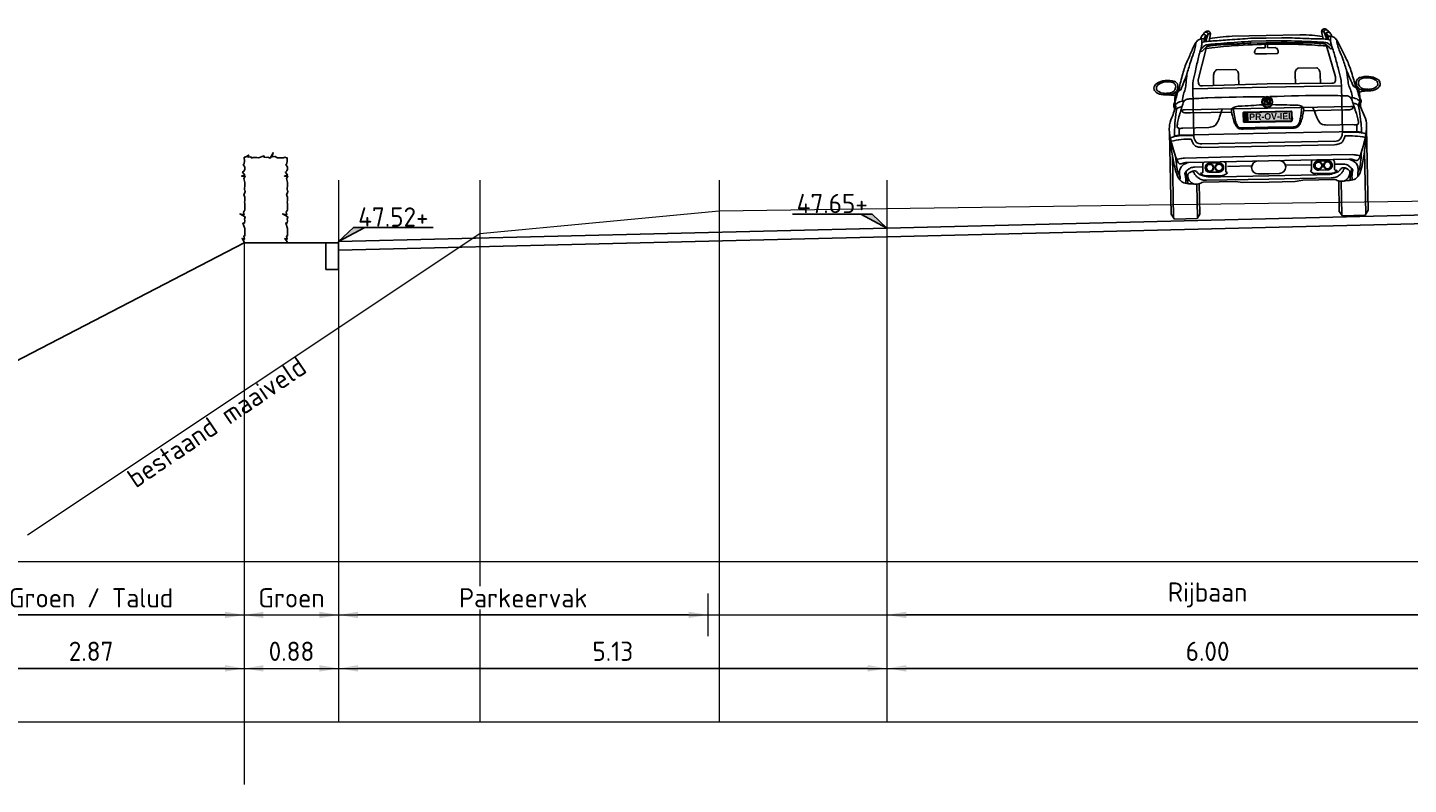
# Model space of a CAD drawing. Header units: metres. Extents: x 186340 to 190086, y 444329 to 445139.
# Tile 49 of 62: x 188600.52 to 188613.43, y 445057.41 to 445064.48. Entities that reach past the tile are written whole.
import ezdxf
from ezdxf.enums import TextEntityAlignment as Align

# ---------------------------------------------------------------- set-up
doc = ezdxf.new("R2010")
doc.units = ezdxf.units.M
doc.layers.get('0').update_dxf_attribs({"lineweight": 25})
doc.layers.get('Defpoints').update_dxf_attribs({"color": 5, "lineweight": 25})
doc.layers.add('B-WE-GR-MAAIVELD-GD', color=7, linetype='Continuous', lineweight=18, true_color=0x3f7f00)
for name, color, linetype, lineweight in [('N-WE-AL-HOOGTELABEL-SD', 7, 'Continuous', 25), ('N-WE-VH-ONTWERPLIJN-GD', 7, 'Continuous', 25), ('X-XX-AL-MAATVOERING-M', 7, 'Continuous', 18), ('X-XX-AL-T18D', 10, 'Continuous', 18)]:
    doc.layers.add(name, color=color, linetype=linetype, lineweight=lineweight)
doc.layers.add('X-XX-AL-HULPLIJN-G', color=7, linetype='Continuous', lineweight=18, true_color=0xff7f9f, plot=False)
doc.styles.add('NLCS-ISO', font='NLCS-ISO.ttf')
doc.styles.add('NLCS-ISO-M100-T18', font='NLCS-ISO.ttf', dxfattribs={"height": 0.18})
doc.styles.add('PR_2.5_200_TEKST', font='Aller_Rg.ttf', dxfattribs={"height": 0.5})
doc.dimstyles.new('NLCS-M100-T18-PIJL_L2_H1', dxfattribs={"dimscale": 0.1, "dimtxt": 0.18, "dimasz": 1.8, "dimexe": 2, "dimexo": 2, "dimgap": 0.7, "dimtad": 1, "dimzin": 0, "dimdsep": 46, "dimtxsty": 'NLCS-ISO-M100-T18', "dimcen": 0, "dimdle": 2, "dimclrd": 256, "dimclre": 256, "dimclrt": 256, "dimadec": 1, "dimazin": 0, "dimtfac": 1, "dimtofl": 0, "dimtmove": 0, "dimatfit": 3, "dimfxl": 2, "dimfxlon": 1, "dimtfill": 1, "dimtfillclr": 256, "dimtolj": 1, "dimtzin": 0, "dimlwd": -1, "dimlwe": -1, "dimarcsym": 0})

# ---------------------------------------------------------------- blocks, each defined once
blk = doc.blocks.new('*U24')
blk.add_lwpolyline([(-8.84, 1.31), (-1.4, 1.31), (0, 0), (-2.46, 1.31)])
blk.add_solid([(-1.4, 1.31), (-2.46, 1.31), (0, 0)])
at = {"style": 'NLCS-ISO'}
blk.add_attdef('HGT', text='', height=1.8, dxfattribs=at).set_placement((-5.12, 1.41), align=Align.CENTER)
blk = doc.blocks.new('*U25')
blk.add_lwpolyline([(8.84, 1.31), (1.4, 1.31), (0, 0), (2.46, 1.31)])
blk.add_solid([(1.4, 1.31), (2.46, 1.31), (0, 0)])
at = {"style": 'NLCS-ISO'}
blk.add_attdef('HGT', text='', height=1.8, dxfattribs=at).set_placement((5.12, 1.41), align=Align.CENTER)
blk = doc.blocks.new('*D165')
at = {"layer": 'Defpoints', "color": 0, "transparency": 16777216}
for p in [(188608.556, 445059.492), (188614.556, 445059.492), (188608.556, 445058.992)]:
    blk.add_point(p, dxfattribs=at)
at = {"layer": 'X-XX-AL-MAATVOERING-M', "transparency": 16777216}
for p, q in [((188608.556, 445059.192), (188608.556, 445058.792)), ((188614.556, 445059.192), (188614.556, 445058.792)), ((188614.376, 445058.992), (188608.736, 445058.992))]:
    blk.add_line(p, q, dxfattribs=at)
for points in [[(188608.736, 445059.022), (188608.736, 445058.962), (188608.556, 445058.992)], [(188614.376, 445059.022), (188614.376, 445058.962), (188614.556, 445058.992)]]:
    blk.add_solid(points, dxfattribs=at)
at = {"layer": 'X-XX-AL-MAATVOERING-M', "transparency": 16777216, "insert": (188611.556, 445059.179), "char_height": 0.18, "attachment_point": 5, "style": 'NLCS-ISO-M100-T18', "bg_fill": 3, "box_fill_scale": 1.1, "bg_fill_color": 256, "bg_fill_true_color": 13158600, "bg_fill_transparency": 0}
blk.add_mtext('\\A1;Rijbaan', dxfattribs=at)
blk = doc.blocks.new('*D166')
at = {"layer": 'Defpoints', "color": 0, "transparency": 16777216}
for p in [(188603.426, 445059.492), (188606.88, 445059.492), (188603.426, 445058.992)]:
    blk.add_point(p, dxfattribs=at)
at = {"layer": 'X-XX-AL-MAATVOERING-M', "transparency": 16777216}
for p, q in [((188603.426, 445059.192), (188603.426, 445058.792)), ((188606.88, 445059.192), (188606.88, 445058.792)), ((188606.7, 445058.992), (188603.606, 445058.992))]:
    blk.add_line(p, q, dxfattribs=at)
for points in [[(188603.606, 445059.022), (188603.606, 445058.962), (188603.426, 445058.992)], [(188606.7, 445059.022), (188606.7, 445058.962), (188606.88, 445058.992)]]:
    blk.add_solid(points, dxfattribs=at)
at = {"layer": 'X-XX-AL-MAATVOERING-M', "transparency": 16777216, "insert": (188605.153, 445059.152), "char_height": 0.18, "attachment_point": 5, "style": 'NLCS-ISO-M100-T18', "bg_fill": 3, "box_fill_scale": 1.1, "bg_fill_color": 256, "bg_fill_true_color": 13158600, "bg_fill_transparency": 0}
blk.add_mtext('\\A1;Parkeervak', dxfattribs=at)
blk = doc.blocks.new('*D167')
at = {"layer": 'Defpoints', "color": 0, "transparency": 16777216}
for p in [(188599.676, 445059.492), (188602.543, 445059.492), (188599.676, 445058.992)]:
    blk.add_point(p, dxfattribs=at)
at = {"layer": 'X-XX-AL-MAATVOERING-M', "transparency": 16777216}
for p, q in [((188599.676, 445059.192), (188599.676, 445058.792)), ((188602.543, 445059.192), (188602.543, 445058.792)), ((188602.363, 445058.992), (188599.856, 445058.992))]:
    blk.add_line(p, q, dxfattribs=at)
for points in [[(188599.856, 445059.022), (188599.856, 445058.962), (188599.676, 445058.992)], [(188602.363, 445059.022), (188602.363, 445058.962), (188602.543, 445058.992)]]:
    blk.add_solid(points, dxfattribs=at)
at = {"layer": 'X-XX-AL-MAATVOERING-M', "transparency": 16777216, "insert": (188601.11, 445059.152), "char_height": 0.18, "attachment_point": 5, "style": 'NLCS-ISO-M100-T18', "bg_fill": 3, "box_fill_scale": 1.1, "bg_fill_color": 256, "bg_fill_true_color": 13158600, "bg_fill_transparency": 0}
blk.add_mtext('\\A1;Groen / Talud', dxfattribs=at)
blk = doc.blocks.new('*D151')
at = {"layer": 'Defpoints', "color": 0, "transparency": 16777216}
for p in [(188608.556, 445058.992), (188614.556, 445058.992), (188608.556, 445058.492)]:
    blk.add_point(p, dxfattribs=at)
at = {"layer": 'X-XX-AL-MAATVOERING-M', "transparency": 16777216}
for p, q in [((188608.556, 445058.692), (188608.556, 445058.292)), ((188614.556, 445058.692), (188614.556, 445058.292)), ((188614.376, 445058.492), (188608.736, 445058.492))]:
    blk.add_line(p, q, dxfattribs=at)
for points in [[(188608.736, 445058.522), (188608.736, 445058.462), (188608.556, 445058.492)], [(188614.376, 445058.522), (188614.376, 445058.462), (188614.556, 445058.492)]]:
    blk.add_solid(points, dxfattribs=at)
at = {"layer": 'X-XX-AL-MAATVOERING-M', "transparency": 16777216, "insert": (188611.556, 445058.652), "char_height": 0.18, "attachment_point": 5, "style": 'NLCS-ISO-M100-T18', "bg_fill": 3, "box_fill_scale": 1.1, "bg_fill_color": 256, "bg_fill_true_color": 13158600, "bg_fill_transparency": 0}
blk.add_mtext('\\A1;6.00', dxfattribs=at)
blk = doc.blocks.new('*D152')
at = {"layer": 'Defpoints', "color": 0, "transparency": 16777216}
for p in [(188603.426, 445058.992), (188608.556, 445058.992), (188603.426, 445058.492)]:
    blk.add_point(p, dxfattribs=at)
at = {"layer": 'X-XX-AL-MAATVOERING-M', "transparency": 16777216}
for p, q in [((188603.426, 445058.692), (188603.426, 445058.292)), ((188608.556, 445058.692), (188608.556, 445058.292)), ((188608.376, 445058.492), (188603.606, 445058.492))]:
    blk.add_line(p, q, dxfattribs=at)
for points in [[(188603.606, 445058.522), (188603.606, 445058.462), (188603.426, 445058.492)], [(188608.376, 445058.522), (188608.376, 445058.462), (188608.556, 445058.492)]]:
    blk.add_solid(points, dxfattribs=at)
at = {"layer": 'X-XX-AL-MAATVOERING-M', "transparency": 16777216, "insert": (188605.991, 445058.652), "char_height": 0.18, "attachment_point": 5, "style": 'NLCS-ISO-M100-T18', "bg_fill": 3, "box_fill_scale": 1.1, "bg_fill_color": 256, "bg_fill_true_color": 13158600, "bg_fill_transparency": 0}
blk.add_mtext('\\A1;5.13', dxfattribs=at)
blk = doc.blocks.new('*D153')
at = {"layer": 'Defpoints', "color": 0, "transparency": 16777216}
for p in [(188599.676, 445058.992), (188602.543, 445058.992), (188599.676, 445058.492)]:
    blk.add_point(p, dxfattribs=at)
at = {"layer": 'X-XX-AL-MAATVOERING-M', "transparency": 16777216}
for p, q in [((188599.676, 445058.692), (188599.676, 445058.292)), ((188602.543, 445058.692), (188602.543, 445058.292)), ((188602.363, 445058.492), (188599.856, 445058.492))]:
    blk.add_line(p, q, dxfattribs=at)
for points in [[(188599.856, 445058.522), (188599.856, 445058.462), (188599.676, 445058.492)], [(188602.363, 445058.522), (188602.363, 445058.462), (188602.543, 445058.492)]]:
    blk.add_solid(points, dxfattribs=at)
at = {"layer": 'X-XX-AL-MAATVOERING-M', "transparency": 16777216, "insert": (188601.11, 445058.652), "char_height": 0.18, "attachment_point": 5, "style": 'NLCS-ISO-M100-T18', "bg_fill": 3, "box_fill_scale": 1.1, "bg_fill_color": 256, "bg_fill_true_color": 13158600, "bg_fill_transparency": 0}
blk.add_mtext('\\A1;2.87', dxfattribs=at)
blk = doc.blocks.new('*D241')
at = {"layer": 'Defpoints', "color": 0, "transparency": 16777216}
for p in [(188602.543, 445059.492), (188603.426, 445059.492), (188603.426, 445058.992)]:
    blk.add_point(p, dxfattribs=at)
at = {"layer": 'X-XX-AL-MAATVOERING-M', "transparency": 16777216}
for p, q in [((188602.543, 445059.192), (188602.543, 445058.792)), ((188603.426, 445059.192), (188603.426, 445058.792)), ((188602.723, 445058.992), (188603.246, 445058.992))]:
    blk.add_line(p, q, dxfattribs=at)
for points in [[(188602.723, 445059.022), (188602.723, 445058.962), (188602.543, 445058.992)], [(188603.246, 445059.022), (188603.246, 445058.962), (188603.426, 445058.992)]]:
    blk.add_solid(points, dxfattribs=at)
at = {"layer": 'X-XX-AL-MAATVOERING-M', "transparency": 16777216, "insert": (188602.985, 445059.152), "char_height": 0.18, "attachment_point": 5, "style": 'NLCS-ISO-M100-T18', "bg_fill": 3, "box_fill_scale": 1.1, "bg_fill_color": 256, "bg_fill_true_color": 13158600, "bg_fill_transparency": 0}
blk.add_mtext('\\A1;Groen', dxfattribs=at)
blk = doc.blocks.new('*D242')
at = {"layer": 'Defpoints', "color": 0, "transparency": 16777216}
for p in [(188602.543, 445058.992), (188603.426, 445058.992), (188603.426, 445058.492)]:
    blk.add_point(p, dxfattribs=at)
at = {"layer": 'X-XX-AL-MAATVOERING-M', "transparency": 16777216}
for p, q in [((188602.543, 445058.692), (188602.543, 445058.292)), ((188603.426, 445058.692), (188603.426, 445058.292)), ((188602.723, 445058.492), (188603.246, 445058.492))]:
    blk.add_line(p, q, dxfattribs=at)
for points in [[(188602.723, 445058.522), (188602.723, 445058.462), (188602.543, 445058.492)], [(188603.246, 445058.522), (188603.246, 445058.462), (188603.426, 445058.492)]]:
    blk.add_solid(points, dxfattribs=at)
at = {"layer": 'X-XX-AL-MAATVOERING-M', "transparency": 16777216, "insert": (188602.985, 445058.652), "char_height": 0.18, "attachment_point": 5, "style": 'NLCS-ISO-M100-T18', "bg_fill": 3, "box_fill_scale": 1.1, "bg_fill_color": 256, "bg_fill_true_color": 13158600, "bg_fill_transparency": 0}
blk.add_mtext('\\A1;0.88', dxfattribs=at)
blk = doc.blocks.new('x5a')
h = blk.add_hatch(color=250)
h.dxf.hatch_style = 1
edge = h.paths.add_edge_path()
edge.add_line((1167.816, 541.581), (1168.254, 541.581))
edge.add_arc((1168.254, 541.572), 0.00876, 0, 90, ccw=False)
edge.add_line((1168.263, 541.572), (1168.263, 541.493))
edge.add_arc((1168.254, 541.493), 0.00876, -90, 0, ccw=False)
edge.add_line((1168.254, 541.484), (1167.816, 541.484))
edge.add_arc((1167.816, 541.493), 0.00876, 180, 270, ccw=False)
edge.add_line((1167.808, 541.493), (1167.808, 541.572))
edge.add_arc((1167.816, 541.572), 0.00876, 90, 180, ccw=False)
edge = h.paths.add_edge_path(flags=16)
edge.add_line((1167.816, 541.576), (1168.254, 541.576))
edge.add_arc((1168.254, 541.572), 0.00438, 0, 90, ccw=False)
edge.add_line((1168.259, 541.572), (1168.259, 541.493))
edge.add_arc((1168.254, 541.493), 0.00438, -90, 0, ccw=False)
edge.add_line((1168.254, 541.489), (1167.816, 541.489))
edge.add_arc((1167.816, 541.493), 0.00438, 180, 270, ccw=False)
edge.add_line((1167.812, 541.493), (1167.812, 541.572))
edge.add_arc((1167.816, 541.572), 0.00438, 90, 180, ccw=False)
at = {"true_color": 0x176bba}
h = blk.add_hatch(color=152, dxfattribs=at)
edge = h.paths.add_edge_path()
edge.add_line((1167.849, 541.576), (1167.816, 541.576))
edge.add_arc((1167.816, 541.572), 0.00438, 90, 180)
edge.add_line((1167.812, 541.572), (1167.812, 541.493))
edge.add_arc((1167.816, 541.493), 0.00438, 180, 270)
edge.add_line((1167.816, 541.489), (1167.849, 541.489))
edge.add_line((1167.849, 541.489), (1167.849, 541.576))
at = {"true_color": 0xe2c42c}
h = blk.add_hatch(color=52, dxfattribs=at)
edge = h.paths.add_edge_path()
edge.add_arc((1167.817, 541.552), 0.000836, 0, 360)
h = blk.add_hatch(color=52, dxfattribs=at)
edge = h.paths.add_edge_path()
edge.add_arc((1167.819, 541.559), 0.000836, 0, 360)
h = blk.add_hatch(color=52, dxfattribs=at)
edge = h.paths.add_edge_path()
edge.add_arc((1167.819, 541.546), 0.000836, 0, 360)
h = blk.add_hatch(color=52, dxfattribs=at)
edge = h.paths.add_edge_path()
edge.add_arc((1167.824, 541.563), 0.000836, 0, 360)
h = blk.add_hatch(color=52, dxfattribs=at)
edge = h.paths.add_edge_path()
edge.add_arc((1167.824, 541.541), 0.000836, 0, 360)
h = blk.add_hatch(color=52, dxfattribs=at)
edge = h.paths.add_edge_path()
edge.add_arc((1167.831, 541.565), 0.000836, 0, 360)
h = blk.add_hatch(color=52, dxfattribs=at)
edge = h.paths.add_edge_path()
edge.add_arc((1167.831, 541.539), 0.000836, 0, 360)
h = blk.add_hatch(color=52, dxfattribs=at)
edge = h.paths.add_edge_path()
edge.add_arc((1167.837, 541.563), 0.000836, 0, 360)
h = blk.add_hatch(color=52, dxfattribs=at)
edge = h.paths.add_edge_path()
edge.add_arc((1167.837, 541.541), 0.000836, 0, 360)
h = blk.add_hatch(color=52, dxfattribs=at)
edge = h.paths.add_edge_path()
edge.add_arc((1167.842, 541.559), 0.000836, 0, 360)
h = blk.add_hatch(color=52, dxfattribs=at)
edge = h.paths.add_edge_path()
edge.add_arc((1167.842, 541.546), 0.000836, 0, 360)
h = blk.add_hatch(color=52, dxfattribs=at)
edge = h.paths.add_edge_path()
edge.add_arc((1167.844, 541.552), 0.000836, 0, 360)
h = blk.add_hatch(color=52, dxfattribs=at)
edge = h.paths.add_edge_path()
edge.add_arc((1167.844, 541.552), 0.000836, 0, 360)
h = blk.add_hatch(color=52, dxfattribs=at)
edge = h.paths.add_edge_path()
edge.add_line((1167.849, 541.576), (1167.849, 541.489))
edge.add_line((1167.849, 541.489), (1168.254, 541.489))
edge.add_arc((1168.254, 541.493), 0.00438, 270, 360)
edge.add_line((1168.259, 541.493), (1168.259, 541.572))
edge.add_arc((1168.254, 541.572), 0.00438, 0, 90)
edge.add_line((1168.254, 541.576), (1167.849, 541.576))
for p, q in [((1167.455, 542.275), (1167.472, 542.306)), ((1167.495, 542.318), (1167.469, 542.246)), ((1167.517, 542.318), (1167.495, 542.318)), ((1167.517, 542.318), (1167.502, 542.25)), ((1168.555, 542.318), (1168.57, 542.25)), ((1168.555, 542.318), (1168.577, 542.318)), ((1168.577, 542.318), (1168.603, 542.246)), ((1168.617, 542.275), (1168.6, 542.306)), ((1167.473, 542.183), (1167.394, 541.892)), ((1167.456, 542.274), (1167.455, 542.244)), ((1167.477, 542.295), (1167.466, 542.276)), ((1167.466, 542.276), (1167.469, 542.246)), ((1168.036, 542.292), (1167.719, 542.292)), ((1167.889, 542.241), (1167.889, 542.224)), ((1168.036, 542.269), (1167.89, 542.269)), ((1168.036, 542.224), (1167.892, 542.224)), ((1168.036, 542.241), (1167.899, 542.241)), ((1168.025, 542.178), (1167.951, 542.178)), ((1168.025, 542.211), (1168.025, 542.178)), ((1168.036, 542.292), (1168.353, 542.292)), ((1168.036, 542.269), (1168.182, 542.269)), ((1168.036, 542.241), (1168.173, 542.241)), ((1168.036, 542.224), (1168.18, 542.224)), ((1168.047, 542.211), (1168.047, 542.178)), ((1168.047, 542.178), (1168.121, 542.178)), ((1168.183, 542.241), (1168.183, 542.224)), ((1168.595, 542.295), (1168.606, 542.276)), ((1168.599, 542.183), (1168.678, 541.892)), ((1168.606, 542.276), (1168.603, 542.246)), ((1168.616, 542.274), (1168.617, 542.244)), ((1168.036, 542.122), (1167.936, 542.122)), ((1168.036, 542.122), (1168.136, 542.122)), ((1167.536, 541.921), (1167.536, 541.834)), ((1167.567, 541.981), (1167.743, 541.981)), ((1167.771, 541.837), (1167.771, 541.921)), ((1168.301, 541.837), (1168.301, 541.921)), ((1168.505, 541.981), (1168.329, 541.981)), ((1168.536, 541.921), (1168.536, 541.834)), ((1168.036, 541.809), (1167.34, 541.809)), ((1167.34, 541.809), (1167.34, 541.371)), ((1168.036, 541.841), (1167.431, 541.833)), ((1168.036, 541.841), (1168.641, 541.833)), ((1168.036, 541.809), (1168.732, 541.809)), ((1168.732, 541.809), (1168.732, 541.371)), ((1168.003, 541.701), (1167.995, 541.692)), ((1167.995, 541.692), (1168.007, 541.683)), ((1168.001, 541.694), (1168.004, 541.697)), ((1168.003, 541.693), (1168.001, 541.694)), ((1168.006, 541.696), (1168.003, 541.693)), ((1168.008, 541.694), (1168.005, 541.691)), ((1168.005, 541.691), (1168.007, 541.689)), ((1168.007, 541.689), (1168.01, 541.693)), ((1168.007, 541.683), (1168.014, 541.693)), ((1168.008, 541.676), (1168.034, 541.676)), ((1168.008, 541.675), (1168.034, 541.675)), ((1168.008, 541.673), (1168.034, 541.673)), ((1168.008, 541.671), (1168.034, 541.671)), ((1168.008, 541.67), (1168.061, 541.67)), ((1168.009, 541.678), (1168.034, 541.678)), ((1168.01, 541.681), (1168.034, 541.681)), ((1168.01, 541.68), (1168.034, 541.68)), ((1168.011, 541.683), (1168.034, 541.683)), ((1168.012, 541.685), (1168.034, 541.685)), ((1168.014, 541.686), (1168.034, 541.686)), ((1168.015, 541.688), (1168.034, 541.688)), ((1168.017, 541.69), (1168.034, 541.69)), ((1168.019, 541.691), (1168.034, 541.691)), ((1168.022, 541.693), (1168.034, 541.693)), ((1168.025, 541.695), (1168.034, 541.695)), ((1168.026, 541.714), (1168.026, 541.699)), ((1168.031, 541.714), (1168.026, 541.714)), ((1168.026, 541.699), (1168.03, 541.7)), ((1168.03, 541.7), (1168.031, 541.706)), ((1168.034, 541.704), (1168.031, 541.714)), ((1168.031, 541.706), (1168.033, 541.7)), ((1168.033, 541.7), (1168.036, 541.7)), ((1168.038, 541.714), (1168.034, 541.704)), ((1168.034, 541.696), (1168.034, 541.643)), ((1168.034, 541.668), (1168.061, 541.668)), ((1168.034, 541.666), (1168.061, 541.666)), ((1168.034, 541.665), (1168.061, 541.665)), ((1168.034, 541.663), (1168.06, 541.663)), ((1168.034, 541.661), (1168.06, 541.661)), ((1168.034, 541.659), (1168.059, 541.659)), ((1168.034, 541.658), (1168.059, 541.658)), ((1168.034, 541.656), (1168.058, 541.656)), ((1168.034, 541.654), (1168.057, 541.654)), ((1168.034, 541.653), (1168.055, 541.653)), ((1168.036, 541.7), (1168.038, 541.706)), ((1168.043, 541.714), (1168.038, 541.714)), ((1168.038, 541.706), (1168.038, 541.7)), ((1168.038, 541.7), (1168.043, 541.699)), ((1168.043, 541.699), (1168.043, 541.714)), ((1168.063, 541.705), (1168.054, 541.693)), ((1168.054, 541.693), (1168.057, 541.69)), ((1168.057, 541.69), (1168.064, 541.693)), ((1168.064, 541.693), (1168.06, 541.687)), ((1168.06, 541.687), (1168.062, 541.684)), ((1168.062, 541.684), (1168.075, 541.69)), ((1168.066, 541.701), (1168.063, 541.705)), ((1168.063, 541.697), (1168.066, 541.701)), ((1168.068, 541.7), (1168.063, 541.697)), ((1168.071, 541.696), (1168.068, 541.7)), ((1168.068, 541.691), (1168.071, 541.696)), ((1168.073, 541.694), (1168.068, 541.691)), ((1168.075, 541.69), (1168.073, 541.694)), ((1168.036, 541.612), (1167.258, 541.612)), ((1167.698, 541.582), (1167.314, 541.582)), ((1167.698, 541.612), (1167.698, 541.582)), ((1168.034, 541.651), (1168.054, 541.651)), ((1168.034, 541.649), (1168.052, 541.649)), ((1168.034, 541.648), (1168.05, 541.648)), ((1168.034, 541.646), (1168.047, 541.646)), ((1168.034, 541.644), (1168.044, 541.644)), ((1168.036, 541.612), (1168.814, 541.612)), ((1168.374, 541.612), (1168.374, 541.582)), ((1168.374, 541.582), (1168.758, 541.582)), ((1167.114, 540.641), (1167.114, 541.407)), ((1167.205, 541.441), (1167.204, 541.378)), ((1167.482, 541.443), (1167.24, 541.443)), ((1168.036, 541.434), (1167.796, 541.434)), ((1168.036, 541.421), (1167.803, 541.421)), ((1168.036, 541.434), (1168.276, 541.434)), ((1168.036, 541.421), (1168.269, 541.421)), ((1168.59, 541.443), (1168.832, 541.443)), ((1168.868, 541.441), (1168.868, 541.378)), ((1168.958, 540.641), (1168.958, 541.407)), ((1167.204, 541.378), (1167.161, 541.372)), ((1167.34, 541.371), (1167.203, 541.371)), ((1168.036, 541.378), (1167.204, 541.378)), ((1168.036, 541.29), (1167.414, 541.29)), ((1168.036, 541.378), (1168.868, 541.378)), ((1168.036, 541.29), (1168.659, 541.29)), ((1168.732, 541.371), (1168.869, 541.371)), ((1168.868, 541.378), (1168.911, 541.372)), ((1167.137, 540.605), (1167.137, 541.192)), ((1168.036, 541.168), (1167.249, 541.162)), ((1168.036, 541.258), (1167.415, 541.258)), ((1168.036, 541.258), (1168.657, 541.258)), ((1168.036, 541.168), (1168.823, 541.162)), ((1168.935, 540.605), (1168.935, 541.192)), ((1167.283, 541.121), (1168.036, 541.121)), ((1167.418, 541.075), (1167.343, 541.075)), ((1167.42, 541.098), (1167.42, 541.031)), ((1167.571, 541.11), (1167.485, 541.11)), ((1167.573, 541.024), (1167.485, 541.024)), ((1167.635, 541.098), (1167.635, 541.031)), ((1167.65, 541.075), (1167.878, 541.075)), ((1168.789, 541.121), (1168.036, 541.121)), ((1168.437, 541.075), (1168.194, 541.075)), ((1168.437, 541.098), (1168.437, 541.031)), ((1168.499, 541.024), (1168.587, 541.024)), ((1168.501, 541.11), (1168.587, 541.11)), ((1168.652, 541.098), (1168.652, 541.031)), ((1168.652, 541.075), (1168.729, 541.075)), ((1167.36, 540.599), (1167.36, 540.916)), ((1167.384, 540.634), (1167.384, 540.92)), ((1167.419, 540.933), (1167.72, 540.933)), ((1167.6, 540.992), (1167.447, 540.992)), ((1167.453, 540.95), (1168.036, 540.95)), ((1167.466, 540.982), (1167.584, 540.98)), ((1167.483, 540.98), (1167.584, 540.98)), ((1167.584, 540.98), (1168.036, 540.98)), ((1167.72, 540.933), (1167.792, 540.921)), ((1167.792, 540.921), (1168.036, 540.921)), ((1167.937, 540.999), (1168.036, 540.999)), ((1168.135, 540.999), (1168.036, 540.999)), ((1168.488, 540.98), (1168.036, 540.98)), ((1168.619, 540.95), (1168.036, 540.95)), ((1168.28, 540.921), (1168.036, 540.921)), ((1168.352, 540.933), (1168.28, 540.921)), ((1168.653, 540.933), (1168.352, 540.933)), ((1168.472, 540.992), (1168.625, 540.992)), ((1168.606, 540.982), (1168.488, 540.98)), ((1168.688, 540.634), (1168.688, 540.92)), ((1168.712, 540.599), (1168.712, 540.916)), ((1167.114, 540.641), (1167.144, 540.593)), ((1167.356, 540.593), (1167.384, 540.634)), ((1168.716, 540.593), (1168.688, 540.634)), ((1168.958, 540.641), (1168.928, 540.593)), ((1167.144, 540.593), (1167.356, 540.593)), ((1168.928, 540.593), (1168.716, 540.593))]:
    blk.add_line(p, q)
for points in [[(1167.816, 541.581), (1168.254, 541.581, -0.414214), (1168.263, 541.572), (1168.263, 541.493, -0.414214), (1168.254, 541.484), (1167.816, 541.484, -0.414214), (1167.808, 541.493), (1167.808, 541.572, -0.414214)], [(1167.849, 541.576), (1167.816, 541.576, 0.414214), (1167.812, 541.572), (1167.812, 541.493, 0.414214), (1167.816, 541.489), (1167.849, 541.489), (1167.849, 541.576)], [(1167.816, 541.576), (1168.254, 541.576, -0.414214), (1168.259, 541.572), (1168.259, 541.493, -0.414214), (1168.254, 541.489), (1167.816, 541.489, -0.414214), (1167.812, 541.493), (1167.812, 541.572, -0.414214)], [(1167.849, 541.576), (1167.849, 541.489), (1168.254, 541.489, 0.414214), (1168.259, 541.493), (1168.259, 541.572, 0.414214), (1168.254, 541.576), (1167.849, 541.576)]]:
    blk.add_lwpolyline(points, format="xyb", close=True)
blk.add_lwpolyline([(1167.849, 541.576), (1167.849, 541.489)])
for centre, radius in [((1168.034, 541.67), 0.0504), ((1168.034, 541.67), 0.0465), ((1168.034, 541.67), 0.0291), ((1168.034, 541.67), 0.0268), ((1167.831, 541.552), 0.0131), ((1167.817, 541.552), 0.000836), ((1167.819, 541.559), 0.000836), ((1167.819, 541.546), 0.000836), ((1167.824, 541.563), 0.000836), ((1167.824, 541.541), 0.000836), ((1167.831, 541.565), 0.000836), ((1167.831, 541.539), 0.000836), ((1167.837, 541.563), 0.000836), ((1167.837, 541.541), 0.000836), ((1167.842, 541.559), 0.000836), ((1167.842, 541.546), 0.000836), ((1167.844, 541.552), 0.000836), ((1167.844, 541.552), 0.000836), ((1167.485, 541.067), 0.0372), ((1167.485, 541.067), 0.0313), ((1167.571, 541.067), 0.0372), ((1167.571, 541.067), 0.0313), ((1168.501, 541.067), 0.0372), ((1168.501, 541.067), 0.0313), ((1168.587, 541.067), 0.0372), ((1168.587, 541.067), 0.0313)]:
    blk.add_circle(centre, radius)
for centre, radius, start, end in [((1167.034, 541.815), 0.0575, 121.8156, 174.8513), ((1167.019, 541.819), 0.0415, 178.4328, 236.0708), ((1167.071, 541.876), 0.119, 230.5179, 267.2559), ((1167.046, 541.817), 0.0462, 121.8156, 174.8513), ((1167.033, 541.82), 0.0333, 178.4328, 236.0708), ((1167.099, 541.714), 0.177, 95.1322, 122.4344), ((1167.076, 541.867), 0.0959, 230.5179, 267.2559), ((1167.098, 541.736), 0.142, 95.1322, 122.4344), ((1167.105, 541.682), 0.209, 71.952, 95.8531), ((1167.103, 541.711), 0.168, 71.952, 95.8531), ((1167.116, 541.84), 0.0682, 283.0504, 323.857), ((1167.122, 541.843), 0.0848, 283.0504, 323.857), ((1167.141, 541.833), 0.0397, 11.6318, 70.1034), ((1167.153, 541.835), 0.0494, 11.6318, 70.1034), ((1167.128, 541.831), 0.0533, 324.7107, 11.5387), ((1167.136, 541.832), 0.0663, 324.7107, 11.5387), ((1167.197, 541.78), 0.0153, 51.1696, 117.7897), ((1167.213, 541.856), 0.0518, 252.6002, 267.7108), ((1168.859, 541.856), 0.0518, 272.2892, 287.3998), ((1168.875, 541.78), 0.0153, 62.2103, 128.8304), ((1168.936, 541.832), 0.0663, 168.4613, 215.2893), ((1168.92, 541.835), 0.0494, 109.8966, 168.3682), ((1168.951, 541.843), 0.0848, 216.143, 256.9496), ((1168.944, 541.831), 0.0533, 168.4613, 215.2893), ((1168.931, 541.833), 0.0397, 109.8966, 168.3682), ((1168.956, 541.84), 0.0682, 216.143, 256.9496), ((1168.967, 541.682), 0.209, 84.1469, 108.048), ((1168.969, 541.711), 0.168, 84.1469, 108.048), ((1168.974, 541.736), 0.142, 57.5656, 84.8678), ((1168.973, 541.714), 0.177, 57.5656, 84.8678), ((1168.996, 541.867), 0.0959, 272.7441, 309.4821), ((1169.001, 541.876), 0.119, 272.7441, 309.4821), ((1169.026, 541.817), 0.0462, 5.1487, 58.1844), ((1169.039, 541.82), 0.0333, 303.9292, 1.5672), ((1169.038, 541.815), 0.0575, 5.1487, 58.1844), ((1169.054, 541.819), 0.0415, 303.9292, 1.5672), ((1167.069, 541.219), 0.538, 83.917, 90.3647), ((1167.09, 542.055), 0.285, 266.3048, 271.2008), ((1167.098, 541.941), 0.17, 269.0763, 281.2841), ((1167.099, 541.969), 0.212, 269.0763, 281.2841), ((1167.091, 541.44), 0.317, 74.6752, 83.581), ((1168.005, 541.699), 0.0038, 3.5411, 141.5977), ((1168.005, 541.697), 0.00113, 321.6974, 142.4623), ((1168.009, 541.694), 0.00113, 321.3189, 141.8384), ((1168.011, 541.695), 0.00416, 321.3183, 111.5293), ((1168.981, 541.44), 0.317, 96.419, 105.3248), ((1168.973, 541.969), 0.212, 258.7159, 270.9237), ((1168.974, 541.941), 0.17, 258.7159, 270.9237), ((1169.003, 541.219), 0.538, 89.6353, 96.083), ((1168.982, 542.055), 0.285, 268.7992, 273.6952), ((1167.405, 541.032), 0.0155, 240.9417, 355.0455), ((1167.447, 541.051), 0.0588, 213.0947, 270), ((1167.445, 541.098), 0.0244, 114.7781, 180), ((1167.485, 541.067), 0.0431, 89.9968, 270.0309), ((1167.571, 541.067), 0.0431, 267.3742, 90.8519), ((1167.6, 541.051), 0.0588, 270, 326.9053), ((1167.611, 541.098), 0.0244, 0, 65.2219), ((1167.647, 541.031), 0.0122, 180, 270), ((1167.937, 541.06), 0.0608, 90, 270), ((1168.135, 541.06), 0.0608, 270, 90), ((1168.472, 541.051), 0.0588, 213.0947, 270), ((1168.425, 541.031), 0.0122, 270, 0), ((1168.461, 541.098), 0.0244, 114.7781, 180), ((1168.501, 541.067), 0.0431, 89.1481, 272.6258), ((1168.587, 541.067), 0.0431, 269.9691, 90.0032), ((1168.625, 541.051), 0.0588, 270, 326.9053), ((1168.627, 541.098), 0.0244, 0, 65.2219), ((1168.667, 541.032), 0.0155, 184.9545, 299.0583)]:
    blk.add_arc(centre, radius, start, end)
for points in [[(1167.421, 542.271), (1167.437, 542.304), (1167.454, 542.323), (1167.471, 542.338), (1167.493, 542.344), (1167.505, 542.339), (1167.513, 542.327), (1167.517, 542.318)], [(1167.442, 542.31), (1167.468, 542.31), (1167.48, 542.276)], [(1167.467, 542.335), (1167.487, 542.331), (1167.495, 542.318)], [(1168.651, 542.271), (1168.635, 542.304), (1168.618, 542.323), (1168.601, 542.338), (1168.579, 542.344), (1168.567, 542.339), (1168.559, 542.327), (1168.555, 542.318)], [(1168.605, 542.335), (1168.585, 542.331), (1168.577, 542.318)], [(1168.63, 542.31), (1168.604, 542.31), (1168.592, 542.276)], [(1167.212, 541.809), (1167.249, 541.95), (1167.293, 542.067), (1167.342, 542.17), (1167.38, 542.242), (1167.412, 542.268), (1167.466, 542.275)], [(1167.229, 541.801), (1167.259, 541.873), (1167.286, 541.942), (1167.323, 542.056), (1167.354, 542.141), (1167.371, 542.195), (1167.377, 542.238)], [(1167.34, 541.809), (1167.343, 541.859), (1167.365, 541.961), (1167.396, 542.087), (1167.412, 542.143), (1167.423, 542.176), (1167.431, 542.208), (1167.435, 542.242), (1167.432, 542.273)], [(1167.892, 542.224), (1167.785, 542.22), (1167.586, 542.213), (1167.526, 542.208), (1167.504, 542.206), (1167.478, 542.197), (1167.46, 542.182), (1167.444, 542.166), (1167.432, 542.156), (1167.418, 542.161)], [(1167.899, 542.241), (1167.638, 542.228), (1167.532, 542.221), (1167.488, 542.217), (1167.467, 542.212), (1167.449, 542.2), (1167.438, 542.19), (1167.422, 542.176)], [(1167.89, 542.269), (1167.693, 542.259), (1167.538, 542.251), (1167.483, 542.248), (1167.435, 542.238)], [(1168.036, 542.211), (1167.69, 542.201), (1167.473, 542.183)], [(1167.719, 542.292), (1167.606, 542.286), (1167.507, 542.274)], [(1167.936, 542.122), (1167.925, 542.131), (1167.927, 542.148), (1167.937, 542.168), (1167.951, 542.178)], [(1168.036, 542.211), (1168.382, 542.201), (1168.599, 542.183)], [(1168.136, 542.122), (1168.147, 542.131), (1168.145, 542.148), (1168.136, 542.168), (1168.121, 542.178)], [(1168.173, 542.241), (1168.434, 542.228), (1168.54, 542.221), (1168.584, 542.217), (1168.605, 542.212), (1168.623, 542.2), (1168.634, 542.19), (1168.65, 542.176)], [(1168.18, 542.224), (1168.287, 542.22), (1168.486, 542.213), (1168.546, 542.208), (1168.568, 542.206), (1168.594, 542.197), (1168.612, 542.182), (1168.628, 542.166), (1168.64, 542.156), (1168.654, 542.161)], [(1168.182, 542.269), (1168.379, 542.259), (1168.534, 542.251), (1168.589, 542.248), (1168.637, 542.238)], [(1168.353, 542.292), (1168.466, 542.286), (1168.565, 542.274)], [(1168.86, 541.809), (1168.823, 541.95), (1168.779, 542.067), (1168.73, 542.17), (1168.692, 542.242), (1168.66, 542.268), (1168.606, 542.275)], [(1168.732, 541.809), (1168.729, 541.859), (1168.707, 541.961), (1168.676, 542.087), (1168.66, 542.143), (1168.65, 542.176), (1168.641, 542.208), (1168.637, 542.242), (1168.64, 542.273)], [(1168.843, 541.801), (1168.813, 541.873), (1168.786, 541.942), (1168.75, 542.056), (1168.718, 542.141), (1168.701, 542.195), (1168.695, 542.238)], [(1167.241, 541.694), (1167.253, 541.76), (1167.27, 541.806), (1167.279, 541.863), (1167.289, 541.952)], [(1167.536, 541.921), (1167.546, 541.96), (1167.567, 541.981)], [(1167.771, 541.921), (1167.764, 541.962), (1167.743, 541.981)], [(1168.301, 541.921), (1168.308, 541.962), (1168.329, 541.981)], [(1168.536, 541.921), (1168.526, 541.96), (1168.505, 541.981)], [(1168.831, 541.694), (1168.819, 541.76), (1168.802, 541.806), (1168.793, 541.863), (1168.783, 541.952)], [(1167.171, 541.691), (1167.173, 541.733), (1167.176, 541.752), (1167.182, 541.766), (1167.19, 541.772), (1167.208, 541.795), (1167.212, 541.809)], [(1167.171, 541.691), (1167.18, 541.714), (1167.192, 541.759), (1167.199, 541.779), (1167.229, 541.801)], [(1167.394, 541.892), (1167.394, 541.867), (1167.398, 541.849), (1167.406, 541.837), (1167.431, 541.833)], [(1168.678, 541.892), (1168.678, 541.867), (1168.674, 541.849), (1168.666, 541.837), (1168.641, 541.833)], [(1168.901, 541.691), (1168.892, 541.714), (1168.88, 541.759), (1168.873, 541.779), (1168.843, 541.801)], [(1168.901, 541.691), (1168.899, 541.733), (1168.896, 541.752), (1168.89, 541.766), (1168.882, 541.772), (1168.864, 541.795), (1168.86, 541.809)], [(1167.283, 541.121), (1167.257, 541.119), (1167.237, 541.113), (1167.218, 541.108), (1167.202, 541.11), (1167.183, 541.136), (1167.155, 541.219), (1167.13, 541.308), (1167.115, 541.399), (1167.114, 541.454), (1167.139, 541.542), (1167.162, 541.601), (1167.166, 541.623), (1167.161, 541.647), (1167.16, 541.666), (1167.175, 541.695)], [(1167.184, 541.615), (1167.176, 541.652), (1167.171, 541.691)], [(1167.175, 541.664), (1167.2, 541.682), (1167.257, 541.697)], [(1168.789, 541.121), (1168.815, 541.119), (1168.835, 541.113), (1168.854, 541.108), (1168.87, 541.11), (1168.889, 541.136), (1168.917, 541.219), (1168.942, 541.308), (1168.957, 541.399), (1168.959, 541.454), (1168.933, 541.542), (1168.91, 541.601), (1168.906, 541.623), (1168.911, 541.647), (1168.912, 541.666), (1168.897, 541.695)], [(1168.897, 541.664), (1168.872, 541.682), (1168.815, 541.697)], [(1168.888, 541.615), (1168.896, 541.652), (1168.901, 541.691)], [(1167.161, 541.372), (1167.162, 541.411), (1167.167, 541.489), (1167.181, 541.6), (1167.187, 541.622), (1167.2, 541.633), (1167.237, 541.643)], [(1167.314, 541.582), (1167.281, 541.583), (1167.242, 541.592), (1167.237, 541.602), (1167.24, 541.608), (1167.258, 541.612)], [(1167.482, 541.443), (1167.536, 541.457), (1167.566, 541.492), (1167.586, 541.538), (1167.612, 541.612)], [(1167.698, 541.612), (1167.726, 541.629), (1167.773, 541.636), (1167.988, 541.645)], [(1167.803, 541.421), (1167.758, 541.431), (1167.738, 541.453), (1167.719, 541.497), (1167.706, 541.549), (1167.698, 541.582)], [(1167.796, 541.434), (1167.768, 541.438), (1167.745, 541.465), (1167.732, 541.51), (1167.715, 541.612)], [(1168.374, 541.612), (1168.346, 541.629), (1168.299, 541.636), (1168.084, 541.645)], [(1168.269, 541.421), (1168.314, 541.431), (1168.334, 541.453), (1168.353, 541.497), (1168.366, 541.549), (1168.374, 541.582)], [(1168.276, 541.434), (1168.304, 541.438), (1168.327, 541.465), (1168.34, 541.51), (1168.357, 541.612)], [(1168.59, 541.443), (1168.536, 541.457), (1168.506, 541.492), (1168.487, 541.538), (1168.46, 541.612)], [(1168.758, 541.582), (1168.791, 541.583), (1168.83, 541.592), (1168.835, 541.602), (1168.833, 541.608), (1168.814, 541.612)], [(1168.911, 541.372), (1168.91, 541.411), (1168.905, 541.489), (1168.891, 541.6), (1168.885, 541.622), (1168.872, 541.633), (1168.835, 541.643)], [(1167.203, 541.371), (1167.161, 541.366), (1167.121, 541.353)], [(1167.121, 541.353), (1167.133, 541.219), (1167.157, 541.08), (1167.182, 540.994), (1167.201, 540.96), (1167.238, 540.931), (1167.299, 540.92), (1167.377, 540.918), (1167.419, 540.933)], [(1167.317, 541.338), (1167.223, 541.336), (1167.128, 541.321)], [(1167.415, 541.258), (1167.374, 541.265), (1167.342, 541.283), (1167.328, 541.308), (1167.317, 541.338)], [(1167.415, 541.29), (1167.386, 541.294), (1167.356, 541.317), (1167.344, 541.344), (1167.34, 541.371)], [(1168.951, 541.353), (1168.939, 541.219), (1168.915, 541.08), (1168.89, 540.994), (1168.871, 540.96), (1168.834, 540.931), (1168.773, 540.92), (1168.695, 540.918), (1168.653, 540.933)], [(1168.657, 541.29), (1168.686, 541.294), (1168.716, 541.317), (1168.728, 541.344), (1168.732, 541.371)], [(1168.657, 541.258), (1168.698, 541.265), (1168.73, 541.283), (1168.744, 541.308), (1168.755, 541.338)], [(1168.755, 541.338), (1168.85, 541.336), (1168.944, 541.321)], [(1168.869, 541.371), (1168.911, 541.366), (1168.951, 541.353)], [(1167.169, 541.174), (1167.175, 541.089), (1167.188, 541.031), (1167.2, 541.002), (1167.205, 540.985), (1167.203, 540.958)], [(1167.249, 541.162), (1167.204, 541.156), (1167.176, 541.15)], [(1168.823, 541.162), (1168.868, 541.156), (1168.896, 541.15)], [(1168.904, 541.174), (1168.897, 541.089), (1168.884, 541.031), (1168.872, 541.002), (1168.867, 540.985), (1168.869, 540.958)], [(1167.201, 540.999), (1167.201, 541.041), (1167.207, 541.061), (1167.228, 541.091), (1167.283, 541.121)], [(1167.343, 541.075), (1167.303, 541.068), (1167.279, 541.051), (1167.259, 541.034), (1167.251, 541.014), (1167.255, 540.988), (1167.259, 540.957), (1167.258, 540.925)], [(1167.262, 541.037), (1167.262, 541.015), (1167.264, 540.994), (1167.269, 540.973), (1167.275, 540.952), (1167.276, 540.922)], [(1167.335, 540.917), (1167.312, 540.929), (1167.291, 540.951), (1167.279, 540.982), (1167.278, 541.006), (1167.287, 541.019), (1167.31, 541.033), (1167.335, 541.042), (1167.354, 541.037), (1167.372, 541.018), (1167.407, 540.997), (1167.466, 540.982)], [(1167.317, 541.037), (1167.329, 541.032), (1167.341, 541.013), (1167.36, 540.988), (1167.386, 540.967), (1167.419, 540.952), (1167.453, 540.95)], [(1168.737, 540.917), (1168.76, 540.929), (1168.781, 540.951), (1168.793, 540.982), (1168.794, 541.006), (1168.785, 541.019), (1168.762, 541.033), (1168.737, 541.042), (1168.718, 541.037), (1168.7, 541.018), (1168.665, 540.997), (1168.606, 540.982)], [(1168.755, 541.037), (1168.743, 541.032), (1168.731, 541.013), (1168.712, 540.988), (1168.686, 540.967), (1168.653, 540.952), (1168.619, 540.95)], [(1168.729, 541.075), (1168.769, 541.068), (1168.793, 541.051), (1168.813, 541.034), (1168.821, 541.014), (1168.817, 540.988), (1168.813, 540.957), (1168.814, 540.925)], [(1168.871, 540.999), (1168.871, 541.041), (1168.866, 541.061), (1168.844, 541.091), (1168.789, 541.121)], [(1168.81, 541.037), (1168.81, 541.015), (1168.808, 540.994), (1168.803, 540.973), (1168.797, 540.952), (1168.796, 540.922)]]:
    blk.add_spline(points, degree=3)
for points in [[(1167.24, 541.443), (1167.226, 541.44), (1167.21, 541.437), (1167.183, 541.451), (1167.192, 541.49), (1167.205, 541.556), (1167.235, 541.626), (1167.249, 541.694), (1167.28, 541.713), (1167.357, 541.716), (1167.6, 541.725), (1167.833, 541.723), (1168.011, 541.72)], [(1168.832, 541.443), (1168.846, 541.44), (1168.862, 541.437), (1168.889, 541.451), (1168.88, 541.49), (1168.867, 541.556), (1168.838, 541.626), (1168.823, 541.694), (1168.792, 541.713), (1168.715, 541.716), (1168.472, 541.725), (1168.239, 541.723), (1168.061, 541.72)]]:
    blk.add_open_spline(points, degree=3, knots=[0, 0, 0, 0, 0.0161919, 0.0207512, 0.0344407, 0.0566723, 0.1103847, 0.1285753, 0.1382362, 0.1541003, 0.2230528, 0.4446098, 0.4446098, 0.4446098, 0.4446098])
at = {"color": 250, "insert": (1167.863, 541.566), "char_height": 0.0613, "attachment_point": 1, "style": 'PR_2.5_200_TEKST'}
blk.add_mtext_dynamic_manual_height_columns('\\pxt5;{\\fAller|b1|i0|c0|p2;PR-OV-IEL}', width=0.38478, gutter_width=2.189, heights=[0], dxfattribs=at)
at = {"color": 7, "true_color": 0xffffff, "insert": (1167.819, 541.516), "char_height": 0.0175, "attachment_point": 1, "style": 'PR_2.5_200_TEKST'}
blk.add_mtext_dynamic_manual_height_columns('NL', width=0.01407, gutter_width=2.189, heights=[0], dxfattribs=at)

msp = doc.modelspace()

# ---------------------------------------------------------------- linework, layer by layer
at = {"layer": 'B-WE-GR-MAAIVELD-GD', "flags": 128}
for points in [[(188620.616, 445062.957), (188606.986, 445062.767)], [(188606.986, 445062.767), (188604.746, 445062.557)], [(188604.746, 445062.557), (188600.516, 445059.737)]]:
    msp.add_lwpolyline(points, dxfattribs=at)
at = {"layer": 'N-WE-VH-ONTWERPLIJN-GD'}
for p, q in [((188608.556, 445062.609), (188603.426, 445062.483)), ((188608.558, 445062.529), (188603.426, 445062.403)), ((188603.426, 445062.483), (188603.426, 445062.473)), ((188599.686, 445060.991), (188602.543, 445062.473)), ((188603.306, 445062.473), (188602.543, 445062.473))]:
    msp.add_line(p, q, dxfattribs=at)
msp.add_lwpolyline([(188602.543, 445062.473), (188602.543, 445062.48), (188602.523, 445062.514), (188602.544, 445062.506), (188602.539, 445062.535), (188602.549, 445062.538), (188602.549, 445062.546), (188602.547, 445062.556), (188602.547, 445062.591), (188602.549, 445062.607), (188602.531, 445062.657), (188602.544, 445062.657), (188602.547, 445062.681), (188602.544, 445062.694), (188602.552, 445062.715), (188602.502, 445062.742), (188602.541, 445062.734), (188602.536, 445062.76), (188602.541, 445062.768), (188602.549, 445062.781), (188602.549, 445062.84), (188602.544, 445062.853), (188602.549, 445062.866), (188602.547, 445062.903), (188602.539, 445062.919), (188602.552, 445062.951), (188602.547, 445062.964), (188602.544, 445062.969), (188602.544, 445062.983), (188602.549, 445063.001), (188602.547, 445063.036), (188602.539, 445063.075), (188602.552, 445063.094), (188602.518, 445063.097), (188602.547, 445063.104), (188602.528, 445063.134), (188602.541, 445063.144), (188602.547, 445063.16), (188602.547, 445063.181), (188602.533, 445063.205), (188602.539, 445063.205), (188602.544, 445063.234), (188602.543, 445063.273), (188602.55, 445063.273), (188602.585, 445063.293), (188602.577, 445063.272), (188602.606, 445063.277), (188602.608, 445063.267), (188602.616, 445063.267), (188602.627, 445063.269), (188602.661, 445063.269), (188602.677, 445063.267), (188602.728, 445063.285), (188602.728, 445063.272), (188602.751, 445063.269), (188602.765, 445063.272), (188602.786, 445063.264), (188602.812, 445063.314), (188602.804, 445063.275), (188602.831, 445063.28), (188602.839, 445063.275), (188602.852, 445063.267), (188602.91, 445063.267), (188602.924, 445063.272), (188602.937, 445063.267), (188602.943, 445063.267), (188602.944, 445063.234), (188602.939, 445063.205), (188602.933, 445063.205), (188602.947, 445063.181), (188602.947, 445063.16), (188602.941, 445063.144), (188602.928, 445063.134), (188602.947, 445063.104), (188602.918, 445063.097), (188602.952, 445063.094), (188602.939, 445063.075), (188602.947, 445063.036), (188602.949, 445063.001), (188602.944, 445062.983), (188602.944, 445062.969), (188602.947, 445062.964), (188602.952, 445062.951), (188602.939, 445062.919), (188602.947, 445062.903), (188602.949, 445062.866), (188602.944, 445062.853), (188602.949, 445062.84), (188602.949, 445062.781), (188602.941, 445062.768), (188602.936, 445062.76), (188602.941, 445062.734), (188602.902, 445062.742), (188602.952, 445062.715), (188602.944, 445062.694), (188602.947, 445062.681), (188602.944, 445062.657), (188602.931, 445062.657), (188602.949, 445062.607), (188602.947, 445062.591), (188602.947, 445062.556), (188602.949, 445062.546), (188602.949, 445062.538), (188602.939, 445062.535), (188602.944, 445062.506), (188602.923, 445062.514), (188602.943, 445062.48), (188602.943, 445062.473)], dxfattribs=at)
at = {"layer": 'N-WE-VH-ONTWERPLIJN-GD', "flags": 128}
for points in [[(188619.686, 445062.884), (188608.556, 445062.609)], [(188619.686, 445062.804), (188608.558, 445062.529)]]:
    msp.add_lwpolyline(points, dxfattribs=at)
msp.add_lwpolyline([(188603.306, 445062.223), (188603.426, 445062.223), (188603.426, 445062.473), (188603.306, 445062.473)], close=True, dxfattribs=at)
at = {"layer": 'X-XX-AL-HULPLIJN-G'}
for p, q in [((188603.426, 445063.057), (188603.426, 445057.992)), ((188604.746, 445063.057), (188604.746, 445057.992)), ((188606.986, 445063.057), (188606.986, 445057.992)), ((188608.556, 445063.057), (188608.556, 445057.992)), ((188602.543, 445062.473), (188602.543, 445057.407)), ((188576.676, 445059.492), (188624.47, 445059.492)), ((188576.676, 445058.992), (188624.47, 445058.992)), ((188576.676, 445058.492), (188624.47, 445058.492)), ((188576.676, 445057.992), (188624.47, 445057.992))]:
    msp.add_line(p, q, dxfattribs=at)

# ---------------------------------------------------------------- block references
at = {"rotation": 1.145762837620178}
msp.add_blockref('x5a', (187455.144, 444498.871), dxfattribs=at)
at = {"layer": 'N-WE-AL-HOOGTELABEL-SD', "xscale": 0.1, "yscale": 0.1, "zscale": 0.1}
for name, p, values in [('*U24', (188608.556, 445062.609), {'HGT': '47.65+'}), ('*U25', (188603.426, 445062.483), {'HGT': '47.52+'})]:
    msp.add_blockref(name, p, dxfattribs=at).add_auto_attribs(values)

# ---------------------------------------------------------------- texts
at = {"layer": 'X-XX-AL-T18D', "insert": (188601.427, 445060.321), "char_height": 0.18, "attachment_point": 1, "rotation": 34.1717, "style": 'NLCS-ISO-M100-T18'}
msp.add_mtext_dynamic_manual_height_columns('bestaand maaiveld', width=2.51531, gutter_width=0.9, heights=[0], dxfattribs=at)

# ---------------------------------------------------------------- next in the draw order: dimensions: what is measured, and where the dimension line sits
at = {"layer": 'X-XX-AL-MAATVOERING-M'}
for base, p1, p2, text, picture, middle in [((188599.676, 445058.992), (188602.543, 445059.492), (188599.676, 445059.492), 'Groen / Talud', '*D167', (188601.11, 445059.152)), ((188603.426, 445058.992), (188606.88, 445059.492), (188603.426, 445059.492), 'Parkeervak', '*D166', (188605.153, 445059.152)), ((188608.556, 445058.992), (188614.556, 445059.492), (188608.556, 445059.492), 'Rijbaan', '*D165', (188611.556, 445059.179))]:
    dim = msp.add_linear_dim(base=base, p1=p1, p2=p2, text=text, dimstyle='NLCS-M100-T18-PIJL_L2_H1', dxfattribs=at)
    dim.commit()
    dim.dimension.update_dxf_attribs({"geometry": picture, "text_midpoint": middle})

# ---------------------------------------------------------------- next in the draw order: dimensions: what is measured, and where the dimension line sits
for base, p1, p2, picture, middle in [((188599.676, 445058.492), (188602.543, 445058.992), (188599.676, 445058.992), '*D153', (188601.11, 445058.652)), ((188608.556, 445058.492), (188614.556, 445058.992), (188608.556, 445058.992), '*D151', (188611.556, 445058.652))]:
    dim = msp.add_linear_dim(base=base, p1=p1, p2=p2, dimstyle='NLCS-M100-T18-PIJL_L2_H1', dxfattribs=at)
    dim.commit()
    dim.dimension.update_dxf_attribs({"geometry": picture, "text_midpoint": middle})

# ---------------------------------------------------------------- next in the draw order: dimensions: what is measured, and where the dimension line sits
dim = msp.add_linear_dim(base=(188603.426, 445058.492), p1=(188608.556, 445058.992), p2=(188603.426, 445058.992), dimstyle='NLCS-M100-T18-PIJL_L2_H1', dxfattribs=at)
dim.commit()
dim.dimension.update_dxf_attribs({"geometry": '*D152', "text_midpoint": (188605.991, 445058.652)})

# ---------------------------------------------------------------- next in the draw order: dimensions: what is measured, and where the dimension line sits
dim = msp.add_linear_dim(base=(188603.426, 445058.992), p1=(188602.543, 445059.492), p2=(188603.426, 445059.492), text='Groen', dimstyle='NLCS-M100-T18-PIJL_L2_H1', dxfattribs=at)
dim.commit()
dim.dimension.update_dxf_attribs({"geometry": '*D241', "text_midpoint": (188602.985, 445059.152)})

# ---------------------------------------------------------------- next in the draw order: dimensions: what is measured, and where the dimension line sits
dim = msp.add_linear_dim(base=(188603.426, 445058.492), p1=(188602.543, 445058.992), p2=(188603.426, 445058.992), dimstyle='NLCS-M100-T18-PIJL_L2_H1', dxfattribs=at)
dim.commit()
dim.dimension.update_dxf_attribs({"geometry": '*D242', "text_midpoint": (188602.985, 445058.652)})

doc.saveas('drawing.dxf')
